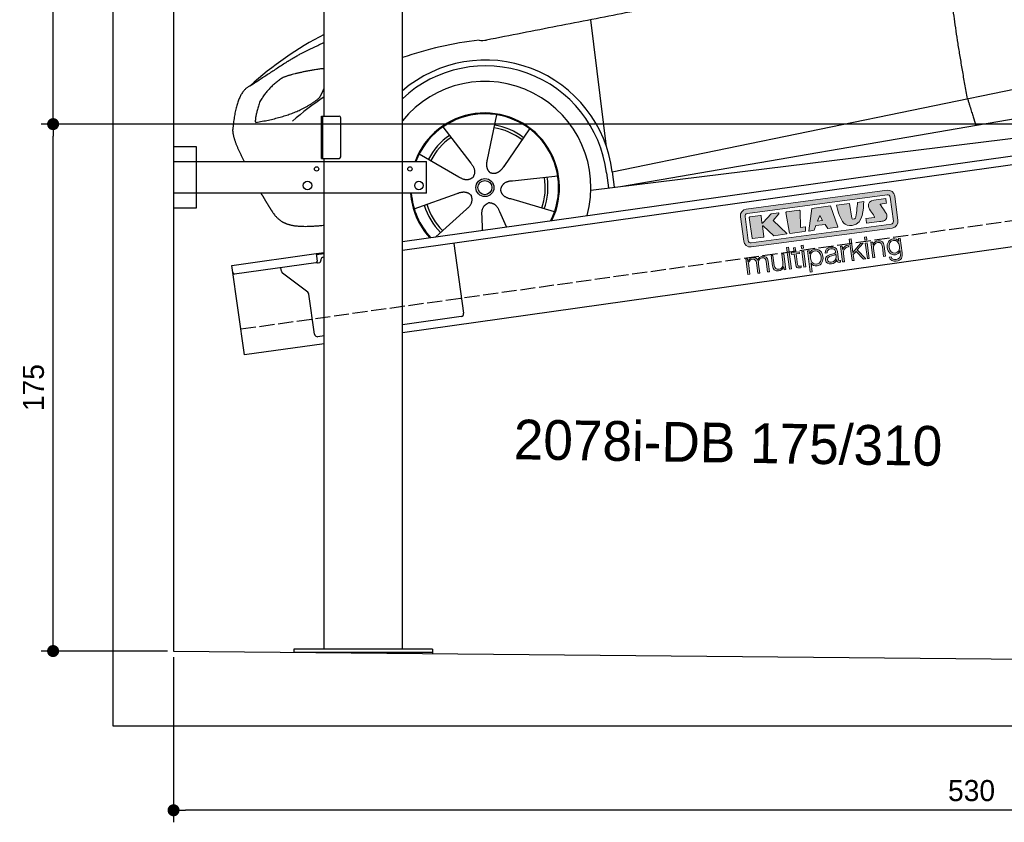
# Model space of a CAD drawing. Extents: x -311 to 6229, y -319 to 5699.
# Tile 1 of 3: x -311 to 2959, y -319 to 2347. Entities that reach past the tile are written whole.
import ezdxf

# ---------------------------------------------------------------- set-up
doc = ezdxf.new("R2010")
doc.units = 0
doc.header["$LTSCALE"] = 10
doc.header["$MEASUREMENT"] = 0
doc.linetypes.add('GEN3', pattern=[6.25, 5, -1.25])
doc.layers.get('0').update_dxf_attribs({"linetype": 'CONTINUOUS'})
doc.layers.get('DEFPOINTS').update_dxf_attribs({"linetype": 'CONTINUOUS'})
for name, color, linetype in [('3', 6, 'GEN3'), ('AM_5', 3, 'CONTINUOUS'), ('CAR', 1, 'CONTINUOUS'), ('SICHTBARE_KANTEN_DIN_', 7, 'CONTINUOUS')]:
    doc.layers.add(name, color=color, linetype=linetype)
doc.layers.add('Logo', color=7, linetype='CONTINUOUS', lineweight=25)
doc.dimstyles.new('KLAUS_DXF', dxfattribs={"dimscale": 20, "dimtxt": 3.5, "dimasz": 2, "dimexe": 2, "dimexo": 1, "dimgap": 1.5, "dimtad": 1, "dimlfac": 0.1, "dimdsep": 46, "dimtxsty": 'Standard', "dimblk": 'DOT', "dimcen": 2, "dimclrd": 256, "dimclre": 256, "dimclrt": 2, "dimadec": 0, "dimazin": 0, "dimtfac": 1, "dimtmove": 2, "dimatfit": 3, "dimfxl": 1, "dimtolj": 1, "dimarcsym": 0})

# ---------------------------------------------------------------- blocks, each defined once
blk = doc.blocks.new('_DOT')
at = {"color": 0, "linetype": 'ByBlock'}
blk.add_line((-0.5, 0), (-1, 0), dxfattribs=at)
at = {"color": 0, "linetype": 'ByBlock', "const_width": 0.5}
blk.add_lwpolyline([(-0.25, 0, 1), (0.25, 0, 1)], format="xyb", close=True, dxfattribs=at)
blk = doc.blocks.new('*D31')
at = {"layer": 'AM_5', "lineweight": -2, "transparency": 16777216}
for p, q in [((200, 230), (200, -318.8)), ((5500, 180.9), (5500, -318.8)), ((5460, -278.8), (240, -278.8))]:
    blk.add_line(p, q, dxfattribs=at)
at = {"layer": 'DEFPOINTS', "color": 0, "transparency": 16777216}
for p in [(200, 250), (5500, 200.9), (200, -278.8)]:
    blk.add_point(p, dxfattribs=at)
at = {"layer": 'AM_5', "lineweight": -2, "transparency": 16777216, "xscale": 40, "yscale": 40, "zscale": 40, "rotation": 180}
blk.add_blockref('_DOT', (200, -278.8), dxfattribs=at)
at = {"layer": 'AM_5', "lineweight": -2, "transparency": 16777216, "xscale": 40, "yscale": 40, "zscale": 40}
blk.add_blockref('_DOT', (5500, -278.8), dxfattribs=at)
at = {"layer": 'AM_5', "color": 2, "transparency": 16777216, "insert": (2850, -213.8), "char_height": 70, "attachment_point": 5}
blk.add_mtext('\\A1;530', dxfattribs=at)
blk = doc.blocks.new('*D39')
at = {"layer": 'AM_5', "lineweight": -2, "transparency": 16777216}
for p, q in [((5480, 2000), (-240, 2000)), ((-200, 290), (-200, 1960)), ((180, 250), (-240, 250))]:
    blk.add_line(p, q, dxfattribs=at)
at = {"layer": 'DEFPOINTS', "color": 0, "transparency": 16777216}
for p in [(-200, 2000), (5500, 2000), (200, 250)]:
    blk.add_point(p, dxfattribs=at)
at = {"layer": 'AM_5', "lineweight": -2, "transparency": 16777216, "xscale": 40, "yscale": 40, "zscale": 40}
for p, rotation in [((-200, 2000), 90), ((-200, 250), 270)]:
    blk.add_blockref('_DOT', p, dxfattribs=dict(at, rotation=rotation))
at = {"layer": 'AM_5', "color": 2, "transparency": 16777216, "insert": (-265, 1125), "char_height": 70, "attachment_point": 5, "rotation": 90}
blk.add_mtext('\\A1;175', dxfattribs=at)
blk = doc.blocks.new('*D40')
at = {"layer": 'AM_5', "lineweight": -2, "transparency": 16777216}
for p, q in [((180, 3000), (-240, 3000)), ((-200, 2040), (-200, 2960)), ((5480, 2000), (-240, 2000))]:
    blk.add_line(p, q, dxfattribs=at)
at = {"layer": 'DEFPOINTS', "color": 0, "transparency": 16777216}
for p in [(-200, 3000), (200, 3000), (5500, 2000)]:
    blk.add_point(p, dxfattribs=at)
at = {"layer": 'AM_5', "lineweight": -2, "transparency": 16777216, "xscale": 40, "yscale": 40, "zscale": 40}
for p, rotation in [((-200, 3000), 90), ((-200, 2000), 270)]:
    blk.add_blockref('_DOT', p, dxfattribs=dict(at, rotation=rotation))
at = {"layer": 'AM_5', "color": 2, "transparency": 16777216, "insert": (-265, 2500), "char_height": 70, "attachment_point": 5, "rotation": 90}
blk.add_mtext('\\A1;100', dxfattribs=at)
blk = doc.blocks.new('car_150')
at = {"layer": 'CAR'}
for p, q in [((10757.1, 671.1), (10756.8, 1096.7)), ((10407.4, 821.5), (10358.4, 678.2)), ((10225.5, 803), (10302.5, 672.5)), ((10510.6, 761.5), (10410.3, 648.1)), ((10136.6, 723.4), (10257.7, 632.5)), ((10765.8, 586.7), (12632.4, 738.6)), ((10786.5, 535.1), (12670.6, 626.7)), ((10584.4, 594.3), (10433, 596.6)), ((10098.1, 544.7), (10245.9, 577.5)), ((10746.2, 585.5), (10746.3, 535.1)), ((10765.8, 586.7), (10766, 535.1)), ((10559.3, 477.7), (10420.4, 538)), ((10688.1, 535.1), (12736.4, 536.2)), ((10157.7, 443.6), (10270.1, 522.6)), ((10314.2, 446.4), (10318.7, 494.4)), ((10394.7, 447.8), (10378.5, 500.5))]:
    blk.add_line(p, q, dxfattribs=at)
for radius in [30.1, 23.6]:
    blk.add_circle((10339.5, 586.1), radius, dxfattribs=at)
for centre, radius, start, end in [((10257, 101.4), 1122.3, 110.1048, 125.4377), ((10364.6, -67.1), 1141.2, 89.2488, 102.378), ((10404, 1188.8), 117.4, 257.9855, 270.1884), ((10341.7, 585.3), 404.6, 0.0315, 126.0807), ((10341.7, 585.3), 424.2, 0.1908, 123.6545), ((10364.6, -67.1), 1141.2, 117.0267, 123.6712), ((10339.5, 586.1), 209.6, 45.262, 74.3995), ((10339.5, 586.1), 209.6, 117.262, 146.3995), ((10339.5, 586.1), 200.6, 117.1152, 146.5463), ((10339.5, 586.1), 200.6, 45.1152, 74.5463), ((10339.5, 586.1), 200.6, 333.1152, 2.5463), ((10339.5, 586.1), 209.6, 333.262, 2.3995), ((10339.5, 586.1), 209.6, 189.262, 218.3995), ((10339.5, 586.1), 200.6, 189.1152, 218.5463)]:
    blk.add_arc(centre, radius, start, end, dxfattribs=at)
at = {"layer": 'CAR', "color": 1}
for radius, start, end in [(352.3, 337.7412, 134.083), (247.7, 326.8255, 152.4877), (245, 326.3886, 152.2472), (247.7, 177.212, 215.2267), (245, 177.2589, 215.6636)]:
    blk.add_arc((10339.5, 586.1), radius, start, end, dxfattribs=at)
at = {"layer": 'CAR'}
for points, degree in [([(12866.3, 1222.8), (11949.2, 1183.9), (10404.4, 1071.4)], 2), ([(11966.3, 684.4), (11947.2, 997.3), (11959.5, 1175.6)], 2), ([(9741.7, 1082), (9792.2, 1106.9), (9868, 1128.7)], 2), ([(9741.7, 1082), (9609.2, 1016.6)], 1), ([(9609.2, 1016.6), (9559.3, 1005.4), (9533, 884.6)], 2), ([(9719, 1030.4), (9665.9, 1005.8), (9630.6, 957.3)], 2), ([(9845.7, 1043.5), (9759.5, 1040.9), (9719, 1030.4)], 2), ([(9857.3, 1042), (9851.3, 1042.7), (9845.7, 1043.5)], 2), ([(9630.6, 957.3), (9611, 913.8), (9609.3, 895.7)], 2), ([(9610.6, 893.4), (9755, 898.2), (9831, 949.6)], 2), ([(9831, 949.6), (9840.7, 962.6), (9849.5, 977.9)], 2), ([(9533, 884.6), (9526.5, 867.3), (9533.3, 836.2), (9544.5, 802.1), (9556, 769.5)], 4), ([(9609.3, 895.7), (9612.6, 895.6), (9610.6, 893.4)], 2), ([(10302.5, 672.5), (10321, 646.5), (10304.6, 625.2)], 2), ([(10358.4, 678.2), (10354.1, 665.6), (10350.4, 651.5), (10355, 637.8), (10365.9, 631.5)], 4), ([(11966.3, 684.4), (11977.6, 619.7), (11983.1, 593.3)], 2), ([(10257.7, 632.5), (10281.6, 611.2), (10304.6, 625.2)], 2), ([(10410.3, 648.1), (10401.4, 638.1), (10391, 627.9), (10376.8, 625.1), (10365.9, 631.5)], 4), ([(10433, 596.6), (10401.2, 599.8), (10390.8, 575)], 2), ([(10245.9, 577.5), (10276.4, 587.1), (10291.6, 564.9)], 2), ([(10270.1, 522.6), (10297.7, 538.8), (10291.6, 564.9)], 2), ([(10420.4, 538), (10390.1, 548.2), (10390.8, 575)], 2), ([(10318.7, 494.4), (10319.1, 526.3), (10344.9, 533.9)], 2), ([(10378.5, 500.5), (10371.6, 531.7), (10344.9, 533.9)], 2)]:
    blk.add_open_spline(points, degree=degree, dxfattribs=at)
blk.add_open_spline([(9598.9, 658.5), (9606.2, 641.3), (9613.6, 624.7), (9621, 608.6), (9628.5, 593), (9650.9, 546.7), (9679.8, 538.5), (9717.2, 527.6), (9794.4, 527.1)], degree=4, knots=[0.7158579, 0.7158579, 0.7158579, 0.7158579, 0.7158579, 0.9411234, 0.9411234, 0.9411234, 0.9411234, 1.6094789, 1.6094789, 1.6094789, 1.6094789, 1.6094789], dxfattribs=at)
blk = doc.blocks.new('KLAUS')
at = {"layer": 'Logo'}
h = blk.add_hatch(color=8, dxfattribs=at)
h.dxf.hatch_style = 2
edge = h.paths.add_edge_path()
edge.add_spline(control_points=[(3.6, 29.09), (2.88, 29.09), (2.3, 28.51), (2.3, 27.8), (2.3, 27.8), (2.3, 16.11), (2.3, 16.11), (2.3, 15.39), (2.88, 14.81), (3.6, 14.81), (3.6, 14.81), (71.16, 14.81), (71.16, 14.81), (71.88, 14.81), (72.46, 15.39), (72.46, 16.11), (72.46, 16.11), (72.46, 27.8), (72.46, 27.8), (72.46, 28.51), (71.88, 29.09), (71.16, 29.09), (71.16, 29.09), (3.6, 29.09), (3.6, 29.09), (3.6, 29.09), (3.6, 29.09), (3.6, 29.09)], knot_values=[0, 0, 0, 0, 1, 1, 1, 2, 2, 2, 3, 3, 3, 4, 4, 4, 5, 5, 5, 6, 6, 6, 7, 7, 7, 8, 8, 8, 9, 9, 9, 9], degree=3, periodic=0)
edge = h.paths.add_edge_path()
edge.add_spline(control_points=[(3.35, 31.23), (3.35, 31.23), (71.47, 31.23), (71.47, 31.23), (73.26, 31.23), (74.71, 29.77), (74.71, 27.99), (74.71, 27.99), (74.71, 16.17), (74.71, 16.17), (74.71, 14.38), (73.26, 12.93), (71.47, 12.93), (71.47, 12.93), (3.35, 12.93), (3.35, 12.93), (1.56, 12.93), (0.11, 14.38), (0.11, 16.17), (0.11, 16.17), (0.11, 27.99), (0.11, 27.99), (0.11, 29.77), (1.56, 31.23), (3.35, 31.23), (3.35, 31.23), (3.35, 31.23), (3.35, 31.23)], knot_values=[0, 0, 0, 0, 1, 1, 1, 2, 2, 2, 3, 3, 3, 4, 4, 4, 5, 5, 5, 6, 6, 6, 7, 7, 7, 8, 8, 8, 9, 9, 9, 9], degree=3, periodic=0)
h = blk.add_hatch(color=8, dxfattribs=at)
h.dxf.hatch_style = 2
edge = h.paths.add_edge_path()
edge.add_spline(control_points=[(4.5, 27.33), (4.5, 27.33), (9.7, 27.33), (9.7, 27.33), (9.84, 27.33), (9.96, 27.22), (9.96, 27.08), (9.96, 27.08), (9.96, 23.69), (9.96, 23.69), (9.96, 23.69), (9.94, 23.64), (10.04, 23.59), (10.14, 23.53), (10.2, 23.57), (10.2, 23.57), (10.2, 23.57), (10.51, 23.75), (10.51, 23.75), (10.51, 23.75), (14.94, 27.33), (14.94, 27.33), (14.94, 27.33), (18.41, 27.33), (18.41, 27.33), (18.41, 27.33), (18.49, 27.33), (18.56, 27.2), (18.65, 27.04), (18.53, 26.91), (18.53, 26.91), (18.53, 26.91), (15.49, 24.11), (15.49, 24.11), (15.49, 24.11), (21.14, 17.06), (21.14, 17.06), (21.14, 17.06), (21.13, 16.91), (21.13, 16.91), (21.08, 16.84), (20.99, 16.82), (20.99, 16.82), (20.99, 16.82), (14.7, 16.82), (14.7, 16.82), (14.7, 16.82), (10.26, 22.17), (10.26, 22.17), (10.26, 22.17), (10.19, 22.24), (10.08, 22.21), (9.97, 22.18), (9.96, 22.11), (9.96, 22.11), (9.96, 22.11), (9.96, 17.08), (9.96, 17.08), (9.96, 16.94), (9.84, 16.82), (9.7, 16.82), (9.7, 16.82), (4.5, 16.82), (4.5, 16.82), (4.36, 16.82), (4.25, 16.94), (4.25, 17.08), (4.25, 17.08), (4.25, 27.08), (4.25, 27.08), (4.25, 27.22), (4.36, 27.33), (4.5, 27.33), (4.5, 27.33), (4.5, 27.33), (4.5, 27.33)], knot_values=[0, 0, 0, 0, 1, 1, 1, 2, 2, 2, 3, 3, 3, 4, 4, 4, 5, 5, 5, 6, 6, 6, 7, 7, 7, 8, 8, 8, 9, 9, 9, 10, 10, 10, 11, 11, 11, 12, 12, 12, 13, 13, 13, 14, 14, 14, 15, 15, 15, 16, 16, 16, 17, 17, 17, 18, 18, 18, 19, 19, 19, 20, 20, 20, 21, 21, 21, 22, 22, 22, 23, 23, 23, 24, 24, 24, 25, 25, 25, 25], degree=3, periodic=0)
h = blk.add_hatch(color=8, dxfattribs=at)
h.dxf.hatch_style = 2
h.paths.add_polyline_path([(22.42, 17.06), (21.97, 27.15), (22.24, 27.33), (28.55, 27.33), (28.86, 26.97), (28.01, 19.08), (30.26, 19.07), (30.44, 18.95), (30.08, 16.95), (29.49, 16.82), (22.6, 16.82)])
h = blk.add_hatch(color=8, dxfattribs=at)
h.paths.add_polyline_path([(36.52, 21.01), (38.93, 21.01), (37.87, 23.57)])
h.paths.add_polyline_path([(34.52, 27.33), (43.65, 27.33), (45.76, 16.94), (45.57, 16.82), (40.83, 16.82), (39.89, 18.95), (35.42, 18.95), (34.27, 16.82), (31.78, 16.82), (31.66, 17)])
h = blk.add_hatch(color=8, dxfattribs=at)
h.dxf.hatch_style = 2
edge = h.paths.add_edge_path()
edge.add_spline(control_points=[(52.69, 27.32), (52.69, 27.32), (52.88, 20.14), (52.88, 20.14), (53.01, 19.89), (53.2, 19.77), (53.43, 19.71), (53.91, 19.59), (54.43, 19.57), (54.64, 20.03), (55.23, 21.34), (56.27, 25.45), (56.6, 27.33), (56.6, 27.33), (59.77, 27.33), (59.77, 27.33), (58.77, 23.9), (58.56, 16.82), (52.63, 16.76), (48.72, 16.72), (48.01, 19.35), (47.27, 22.24), (46.89, 23.68), (46.54, 27.33), (46.54, 27.33), (46.54, 27.33), (52.69, 27.32), (52.69, 27.32), (52.69, 27.32), (52.69, 27.32), (52.69, 27.32)], knot_values=[0, 0, 0, 0, 1, 1, 1, 2, 2, 2, 3, 3, 3, 4, 4, 4, 5, 5, 5, 6, 6, 6, 7, 7, 7, 8, 8, 8, 9, 9, 9, 10, 10, 10, 10], degree=3, periodic=0)
h = blk.add_hatch(color=8, dxfattribs=at)
h.dxf.hatch_style = 2
edge = h.paths.add_edge_path()
edge.add_spline(control_points=[(64.46, 27.33), (64.46, 27.33), (70.31, 27.33), (70.31, 27.33), (70.31, 26.52), (70.31, 26.02), (70.31, 25.12), (70.31, 25.12), (67.3, 25.12), (67.3, 25.12), (67.24, 25.04), (67.25, 25.11), (67.25, 24.91), (67.25, 24.88), (69.73, 20.38), (69.73, 19.57), (69.73, 16.4), (67.22, 16.81), (65.9, 16.82), (65.9, 16.82), (59.59, 16.82), (59.59, 16.82), (59.59, 17.76), (59.59, 18.23), (59.59, 19.14), (59.59, 19.14), (63.75, 19.14), (63.75, 19.14), (63.82, 19.22), (63.81, 19.11), (63.81, 19.31), (63.81, 20.32), (61.58, 23.06), (61.58, 24.63), (61.58, 26.33), (62.83, 27.34), (64.46, 27.33), (64.46, 27.33), (64.46, 27.33), (64.46, 27.33)], knot_values=[0, 0, 0, 0, 1, 1, 1, 2, 2, 2, 3, 3, 3, 4, 4, 4, 5, 5, 5, 6, 6, 6, 7, 7, 7, 8, 8, 8, 9, 9, 9, 10, 10, 10, 11, 11, 11, 12, 12, 12, 13, 13, 13, 13], degree=3, periodic=0)
h = blk.add_hatch(color=30, dxfattribs=at)
h.dxf.hatch_style = 2
h.paths.add_polyline_path([(20.07, 0), (20.99, 0), (20.99, 10.45), (20.07, 10.45)])
h = blk.add_hatch(color=30, dxfattribs=at)
h.dxf.hatch_style = 2
edge = h.paths.add_edge_path()
edge.add_spline(control_points=[(24.22, 9.82), (24.22, 9.82), (23.3, 9.82), (23.3, 9.82), (23.3, 9.82), (23.3, 7.55), (23.3, 7.55), (23.3, 7.55), (21.98, 7.55), (21.98, 7.55), (21.98, 7.55), (21.98, 6.78), (21.98, 6.78), (21.98, 6.78), (23.3, 6.78), (23.3, 6.78), (23.3, 6.78), (23.3, 1.61), (23.3, 1.61), (23.28, 0.32), (23.71, -0.09), (24.94, -0.09), (25.22, -0.09), (25.48, -0.06), (25.76, -0.06), (25.76, -0.06), (25.76, 0.73), (25.76, 0.73), (25.5, 0.7), (25.23, 0.69), (24.97, 0.69), (24.31, 0.73), (24.22, 1.08), (24.22, 1.68), (24.22, 1.68), (24.22, 6.78), (24.22, 6.78), (24.22, 6.78), (25.76, 6.78), (25.76, 6.78), (25.76, 6.78), (25.76, 7.55), (25.76, 7.55), (25.76, 7.55), (24.22, 7.55), (24.22, 7.55), (24.22, 7.55), (24.22, 9.82), (24.22, 9.82), (24.22, 9.82), (24.22, 9.82), (24.22, 9.82)], knot_values=[0, 0, 0, 0, 1, 1, 1, 2, 2, 2, 3, 3, 3, 4, 4, 4, 5, 5, 5, 6, 6, 6, 7, 7, 7, 8, 8, 8, 9, 9, 9, 10, 10, 10, 11, 11, 11, 12, 12, 12, 13, 13, 13, 14, 14, 14, 15, 15, 15, 16, 16, 16, 17, 17, 17, 17], degree=3, periodic=0)
h = blk.add_hatch(color=30, dxfattribs=at)
h.paths.add_polyline_path([(27.1, 0), (28.03, 0), (28.03, 7.55), (27.1, 7.55)])
h.paths.add_polyline_path([(27.1, 8.98), (28.03, 8.98), (28.03, 10.45), (27.1, 10.45)])
h = blk.add_hatch(color=30, dxfattribs=at)
h.dxf.hatch_style = 2
h.paths.add_polyline_path([(50.4, 0), (51.32, 0), (51.32, 2.87), (52.82, 4.11), (55.8, 0), (56.96, 0), (53.52, 4.76), (56.74, 7.55), (55.51, 7.55), (51.32, 3.89), (51.32, 10.45), (50.4, 10.45)])
h = blk.add_hatch(color=30, dxfattribs=at)
h.paths.add_polyline_path([(57.74, 0), (58.66, 0), (58.66, 7.55), (57.74, 7.55)])
h.paths.add_polyline_path([(57.74, 8.98), (58.66, 8.98), (58.66, 10.45), (57.74, 10.45)])
h = blk.add_hatch(color=30, dxfattribs=at)
h.dxf.hatch_style = 2
edge = h.paths.add_edge_path()
edge.add_spline(control_points=[(0, 0), (0, 0), (0.92, 0), (0.92, 0), (0.92, 0), (0.92, 4.22), (0.92, 4.22), (0.94, 5.8), (1.58, 7), (3.18, 7), (4.35, 7), (4.77, 6.15), (4.76, 5.12), (4.76, 5.12), (4.76, 0), (4.76, 0), (4.76, 0), (5.68, 0), (5.68, 0), (5.68, 0), (5.68, 4.27), (5.68, 4.27), (5.68, 5.68), (6.14, 7), (7.73, 7), (9.05, 7), (9.52, 6.32), (9.52, 5.08), (9.52, 5.08), (9.52, 0), (9.52, 0), (9.52, 0), (10.44, 0), (10.44, 0), (10.44, 0), (10.44, 5.12), (10.44, 5.12), (10.44, 6.91), (9.59, 7.77), (7.94, 7.77), (6.94, 7.77), (5.99, 7.29), (5.54, 6.3), (5.26, 7.29), (4.36, 7.77), (3.37, 7.77), (2.17, 7.77), (1.38, 7.19), (0.89, 6.28), (0.89, 6.28), (0.85, 6.28), (0.85, 6.28), (0.85, 6.28), (0.85, 7.55), (0.85, 7.55), (0.85, 7.55), (0, 7.55), (0, 7.55), (0, 7.55), (0, 0), (0, 0), (0, 0), (0, 0), (0, 0)], knot_values=[0, 0, 0, 0, 1, 1, 1, 2, 2, 2, 3, 3, 3, 4, 4, 4, 5, 5, 5, 6, 6, 6, 7, 7, 7, 8, 8, 8, 9, 9, 9, 10, 10, 10, 11, 11, 11, 12, 12, 12, 13, 13, 13, 14, 14, 14, 15, 15, 15, 16, 16, 16, 17, 17, 17, 18, 18, 18, 19, 19, 19, 20, 20, 20, 21, 21, 21, 21], degree=3, periodic=0)
h = blk.add_hatch(color=30, dxfattribs=at)
h.dxf.hatch_style = 2
edge = h.paths.add_edge_path()
edge.add_spline(control_points=[(18.31, 7.55), (18.31, 7.55), (17.39, 7.55), (17.39, 7.55), (17.39, 7.55), (17.39, 3.59), (17.39, 3.59), (17.39, 2.05), (16.7, 0.56), (15.12, 0.56), (13.66, 0.56), (13.15, 1.27), (13.1, 2.64), (13.1, 2.64), (13.1, 7.55), (13.1, 7.55), (13.1, 7.55), (12.18, 7.55), (12.18, 7.55), (12.18, 7.55), (12.18, 2.65), (12.18, 2.65), (12.18, 0.89), (12.93, -0.22), (14.83, -0.22), (15.96, -0.22), (16.95, 0.35), (17.44, 1.36), (17.44, 1.36), (17.47, 1.36), (17.47, 1.36), (17.47, 1.36), (17.47, 0), (17.47, 0), (17.47, 0), (18.31, 0), (18.31, 0), (18.31, 0), (18.31, 7.55), (18.31, 7.55), (18.31, 7.55), (18.31, 7.55), (18.31, 7.55)], knot_values=[0, 0, 0, 0, 1, 1, 1, 2, 2, 2, 3, 3, 3, 4, 4, 4, 5, 5, 5, 6, 6, 6, 7, 7, 7, 8, 8, 8, 9, 9, 9, 10, 10, 10, 11, 11, 11, 12, 12, 12, 13, 13, 13, 14, 14, 14, 14], degree=3, periodic=0)
h = blk.add_hatch(color=30, dxfattribs=at)
edge = h.paths.add_edge_path()
edge.add_spline(control_points=[(35.84, 3.78), (35.84, 2.21), (35.12, 0.56), (33.37, 0.56), (31.4, 0.56), (30.72, 2.21), (30.72, 3.78), (30.72, 5.49), (31.33, 7), (33.37, 7), (35.12, 7), (35.84, 5.34), (35.84, 3.78), (35.84, 3.78), (35.84, 3.78), (35.84, 3.78)], knot_values=[0, 0, 0, 0, 1, 1, 1, 2, 2, 2, 3, 3, 3, 4, 4, 4, 5, 5, 5, 5], degree=3, periodic=0)
edge = h.paths.add_edge_path()
edge.add_spline(control_points=[(29.79, -2.8), (29.79, -2.8), (30.72, -2.8), (30.72, -2.8), (30.72, -2.8), (30.72, 1.43), (30.72, 1.43), (30.72, 1.43), (30.74, 1.43), (30.74, 1.43), (31.14, 0.35), (32.24, -0.22), (33.37, -0.22), (35.66, -0.22), (36.76, 1.64), (36.76, 3.78), (36.76, 5.91), (35.66, 7.77), (33.37, 7.77), (32.15, 7.77), (31.1, 7.14), (30.67, 6.12), (30.67, 6.12), (30.64, 6.12), (30.64, 6.12), (30.64, 6.12), (30.64, 7.55), (30.64, 7.55), (30.64, 7.55), (29.79, 7.55), (29.79, 7.55), (29.79, 7.55), (29.79, -2.8), (29.79, -2.8), (29.79, -2.8), (29.79, -2.8), (29.79, -2.8)], knot_values=[0, 0, 0, 0, 1, 1, 1, 2, 2, 2, 3, 3, 3, 4, 4, 4, 5, 5, 5, 6, 6, 6, 7, 7, 7, 8, 8, 8, 9, 9, 9, 10, 10, 10, 11, 11, 11, 12, 12, 12, 12], degree=3, periodic=0)
h = blk.add_hatch(color=30, dxfattribs=at)
edge = h.paths.add_edge_path()
edge.add_spline(control_points=[(43.03, 2.93), (43.04, 1.45), (41.8, 0.56), (40.39, 0.56), (39.53, 0.56), (38.71, 1.13), (38.71, 2.05), (38.71, 3.53), (40.66, 3.51), (42.22, 3.79), (42.47, 3.84), (42.88, 3.91), (43, 4.13), (43, 4.13), (43.03, 4.13), (43.03, 4.13), (43.03, 4.13), (43.03, 2.93), (43.03, 2.93), (43.03, 2.93), (43.03, 2.93), (43.03, 2.93)], knot_values=[0, 0, 0, 0, 1, 1, 1, 2, 2, 2, 3, 3, 3, 4, 4, 4, 5, 5, 5, 6, 6, 6, 7, 7, 7, 7], degree=3, periodic=0)
edge = h.paths.add_edge_path()
edge.add_spline(control_points=[(39.03, 5.24), (39.06, 6.47), (39.91, 7), (41.05, 7), (42.14, 7), (43.03, 6.69), (43.03, 5.45), (43.03, 4.61), (42.6, 4.51), (41.84, 4.42), (39.85, 4.19), (37.79, 4.11), (37.79, 1.99), (37.79, 0.47), (38.93, -0.22), (40.32, -0.22), (41.77, -0.22), (42.43, 0.34), (43.07, 1.32), (43.07, 1.32), (43.1, 1.32), (43.1, 1.32), (43.1, 0.53), (43.25, 0), (44.19, 0), (44.43, 0), (44.58, 0.01), (44.79, 0.06), (44.79, 0.06), (44.79, 0.83), (44.79, 0.83), (44.71, 0.81), (44.6, 0.78), (44.49, 0.78), (44.13, 0.78), (43.95, 0.98), (43.95, 1.33), (43.95, 1.33), (43.95, 5.34), (43.95, 5.34), (43.95, 7.36), (42.5, 7.77), (41.17, 7.77), (39.44, 7.77), (38.2, 7.01), (38.11, 5.24), (38.11, 5.24), (39.03, 5.24), (39.03, 5.24), (39.03, 5.24), (39.03, 5.24), (39.03, 5.24)], knot_values=[0, 0, 0, 0, 1, 1, 1, 2, 2, 2, 3, 3, 3, 4, 4, 4, 5, 5, 5, 6, 6, 6, 7, 7, 7, 8, 8, 8, 9, 9, 9, 10, 10, 10, 11, 11, 11, 12, 12, 12, 13, 13, 13, 14, 14, 14, 15, 15, 15, 16, 16, 16, 17, 17, 17, 17], degree=3, periodic=0)
h = blk.add_hatch(color=30, dxfattribs=at)
h.dxf.hatch_style = 2
edge = h.paths.add_edge_path()
edge.add_spline(control_points=[(45.79, 0), (45.79, 0), (46.71, 0), (46.71, 0), (46.71, 0), (46.71, 4.03), (46.71, 4.03), (46.71, 5.59), (47.85, 6.82), (49.52, 6.73), (49.52, 6.73), (49.52, 7.66), (49.52, 7.66), (48.16, 7.72), (47.14, 7), (46.67, 5.78), (46.67, 5.78), (46.64, 5.78), (46.64, 5.78), (46.64, 5.78), (46.64, 7.55), (46.64, 7.55), (46.64, 7.55), (45.79, 7.55), (45.79, 7.55), (45.79, 7.55), (45.79, 0), (45.79, 0), (45.79, 0), (45.79, 0), (45.79, 0)], knot_values=[0, 0, 0, 0, 1, 1, 1, 2, 2, 2, 3, 3, 3, 4, 4, 4, 5, 5, 5, 6, 6, 6, 7, 7, 7, 8, 8, 8, 9, 9, 9, 10, 10, 10, 10], degree=3, periodic=0)
h = blk.add_hatch(color=30, dxfattribs=at)
h.dxf.hatch_style = 2
edge = h.paths.add_edge_path()
edge.add_spline(control_points=[(60.41, 0), (60.41, 0), (61.33, 0), (61.33, 0), (61.33, 0), (61.33, 4.41), (61.33, 4.41), (61.36, 5.89), (62.24, 7), (63.7, 7), (65.2, 7), (65.62, 6.02), (65.62, 4.71), (65.62, 4.71), (65.62, 0), (65.62, 0), (65.62, 0), (66.54, 0), (66.54, 0), (66.54, 0), (66.54, 4.86), (66.54, 4.86), (66.54, 6.66), (65.9, 7.77), (63.78, 7.77), (62.71, 7.77), (61.7, 7.16), (61.36, 6.25), (61.36, 6.25), (61.33, 6.25), (61.33, 6.25), (61.33, 6.25), (61.33, 7.55), (61.33, 7.55), (61.33, 7.55), (60.41, 7.55), (60.41, 7.55), (60.41, 7.55), (60.41, 0), (60.41, 0), (60.41, 0), (60.41, 0), (60.41, 0)], knot_values=[0, 0, 0, 0, 1, 1, 1, 2, 2, 2, 3, 3, 3, 4, 4, 4, 5, 5, 5, 6, 6, 6, 7, 7, 7, 8, 8, 8, 9, 9, 9, 10, 10, 10, 11, 11, 11, 12, 12, 12, 13, 13, 13, 14, 14, 14, 14], degree=3, periodic=0)
h = blk.add_hatch(color=30, dxfattribs=at)
edge = h.paths.add_edge_path()
edge.add_spline(control_points=[(71.32, 0.86), (69.62, 0.86), (68.83, 2.34), (68.83, 3.86), (68.83, 5.43), (69.56, 7), (71.32, 7), (73.06, 7), (73.75, 5.34), (73.75, 3.86), (73.75, 2.33), (72.91, 0.86), (71.32, 0.86), (71.32, 0.86), (71.32, 0.86), (71.32, 0.86)], knot_values=[0, 0, 0, 0, 1, 1, 1, 2, 2, 2, 3, 3, 3, 4, 4, 4, 5, 5, 5, 5], degree=3, periodic=0)
edge = h.paths.add_edge_path()
edge.add_spline(control_points=[(74.67, 7.55), (74.67, 7.55), (73.75, 7.55), (73.75, 7.55), (73.75, 7.55), (73.75, 6.25), (73.75, 6.25), (73.75, 6.25), (73.72, 6.25), (73.72, 6.25), (73.35, 7.09), (72.41, 7.77), (71.32, 7.77), (69.13, 7.77), (67.9, 6.05), (67.9, 3.97), (67.9, 1.82), (68.9, 0.09), (71.32, 0.09), (72.4, 0.09), (73.29, 0.72), (73.72, 1.64), (73.72, 1.64), (73.75, 1.64), (73.75, 1.64), (73.75, 1.64), (73.75, 0.61), (73.75, 0.61), (73.75, -1.23), (73.01, -2.24), (71.32, -2.24), (70.29, -2.24), (69.31, -1.85), (69.1, -0.73), (69.1, -0.73), (68.18, -0.73), (68.18, -0.73), (68.31, -2.34), (69.81, -3.02), (71.32, -3.02), (73.79, -3.02), (74.65, -1.64), (74.67, 0.61), (74.67, 0.61), (74.67, 7.55), (74.67, 7.55), (74.67, 7.55), (74.67, 7.55), (74.67, 7.55)], knot_values=[0, 0, 0, 0, 1, 1, 1, 2, 2, 2, 3, 3, 3, 4, 4, 4, 5, 5, 5, 6, 6, 6, 7, 7, 7, 8, 8, 8, 9, 9, 9, 10, 10, 10, 11, 11, 11, 12, 12, 12, 13, 13, 13, 14, 14, 14, 15, 15, 15, 16, 16, 16, 16], degree=3, periodic=0)
at = {"layer": 'Logo', "lineweight": 0}
for points in [[(22.42, 17.06), (21.97, 27.15), (22.24, 27.33), (28.55, 27.33), (28.86, 26.97), (28.01, 19.08), (30.26, 19.07), (30.44, 18.95), (30.08, 16.95), (29.49, 16.82), (22.6, 16.82), (22.42, 17.06), (22.42, 17.06)], [(34.52, 27.33), (43.65, 27.33), (45.76, 16.94), (45.57, 16.82), (40.83, 16.82), (39.89, 18.95), (35.42, 18.95), (34.27, 16.82), (31.78, 16.82), (31.66, 17), (34.52, 27.33), (34.52, 27.33)], [(36.52, 21.01), (38.93, 21.01), (37.87, 23.57), (36.52, 21.01), (36.52, 21.01)], [(20.07, 0), (20.99, 0), (20.99, 10.45), (20.07, 10.45), (20.07, 0), (20.07, 0)], [(27.1, 8.98), (28.03, 8.98), (28.03, 10.45), (27.1, 10.45), (27.1, 8.98), (27.1, 8.98)], [(50.4, 0), (51.32, 0), (51.32, 2.87), (52.82, 4.11), (55.8, 0), (56.96, 0), (53.52, 4.76), (56.74, 7.55), (55.51, 7.55), (51.32, 3.89), (51.32, 10.45), (50.4, 10.45), (50.4, 0), (50.4, 0)], [(57.74, 8.98), (58.66, 8.98), (58.66, 10.45), (57.74, 10.45), (57.74, 8.98), (57.74, 8.98)], [(27.1, 0), (28.03, 0), (28.03, 7.55), (27.1, 7.55), (27.1, 0), (27.1, 0)], [(57.74, 0), (58.66, 0), (58.66, 7.55), (57.74, 7.55), (57.74, 0), (57.74, 0)]]:
    blk.add_lwpolyline(points, dxfattribs=at)
for points, knots in [([(3.35, 31.23), (3.35, 31.23), (71.47, 31.23), (71.47, 31.23), (73.26, 31.23), (74.71, 29.77), (74.71, 27.99), (74.71, 27.99), (74.71, 16.17), (74.71, 16.17), (74.71, 14.38), (73.26, 12.93), (71.47, 12.93), (71.47, 12.93), (3.35, 12.93), (3.35, 12.93), (1.56, 12.93), (0.11, 14.38), (0.11, 16.17), (0.11, 16.17), (0.11, 27.99), (0.11, 27.99), (0.11, 29.77), (1.56, 31.23), (3.35, 31.23), (3.35, 31.23), (3.35, 31.23), (3.35, 31.23)], [0, 0, 0, 0, 1, 1, 1, 2, 2, 2, 3, 3, 3, 4, 4, 4, 5, 5, 5, 6, 6, 6, 7, 7, 7, 8, 8, 8, 9, 9, 9, 9]), ([(3.6, 29.09), (2.88, 29.09), (2.3, 28.51), (2.3, 27.8), (2.3, 27.8), (2.3, 16.11), (2.3, 16.11), (2.3, 15.39), (2.88, 14.81), (3.6, 14.81), (3.6, 14.81), (71.16, 14.81), (71.16, 14.81), (71.88, 14.81), (72.46, 15.39), (72.46, 16.11), (72.46, 16.11), (72.46, 27.8), (72.46, 27.8), (72.46, 28.51), (71.88, 29.09), (71.16, 29.09), (71.16, 29.09), (3.6, 29.09), (3.6, 29.09), (3.6, 29.09), (3.6, 29.09), (3.6, 29.09)], [0, 0, 0, 0, 1, 1, 1, 2, 2, 2, 3, 3, 3, 4, 4, 4, 5, 5, 5, 6, 6, 6, 7, 7, 7, 8, 8, 8, 9, 9, 9, 9]), ([(4.5, 27.33), (4.5, 27.33), (9.7, 27.33), (9.7, 27.33), (9.84, 27.33), (9.96, 27.22), (9.96, 27.08), (9.96, 27.08), (9.96, 23.69), (9.96, 23.69), (9.96, 23.69), (9.94, 23.64), (10.04, 23.59), (10.14, 23.53), (10.2, 23.57), (10.2, 23.57), (10.2, 23.57), (10.51, 23.75), (10.51, 23.75), (10.51, 23.75), (14.94, 27.33), (14.94, 27.33), (14.94, 27.33), (18.41, 27.33), (18.41, 27.33), (18.41, 27.33), (18.49, 27.33), (18.56, 27.2), (18.65, 27.04), (18.53, 26.91), (18.53, 26.91), (18.53, 26.91), (15.49, 24.11), (15.49, 24.11), (15.49, 24.11), (21.14, 17.06), (21.14, 17.06), (21.14, 17.06), (21.13, 16.91), (21.13, 16.91), (21.08, 16.84), (20.99, 16.82), (20.99, 16.82), (20.99, 16.82), (14.7, 16.82), (14.7, 16.82), (14.7, 16.82), (10.26, 22.17), (10.26, 22.17), (10.26, 22.17), (10.19, 22.24), (10.08, 22.21), (9.97, 22.18), (9.96, 22.11), (9.96, 22.11), (9.96, 22.11), (9.96, 17.08), (9.96, 17.08), (9.96, 16.94), (9.84, 16.82), (9.7, 16.82), (9.7, 16.82), (4.5, 16.82), (4.5, 16.82), (4.36, 16.82), (4.25, 16.94), (4.25, 17.08), (4.25, 17.08), (4.25, 27.08), (4.25, 27.08), (4.25, 27.22), (4.36, 27.33), (4.5, 27.33), (4.5, 27.33), (4.5, 27.33), (4.5, 27.33)], [0, 0, 0, 0, 1, 1, 1, 2, 2, 2, 3, 3, 3, 4, 4, 4, 5, 5, 5, 6, 6, 6, 7, 7, 7, 8, 8, 8, 9, 9, 9, 10, 10, 10, 11, 11, 11, 12, 12, 12, 13, 13, 13, 14, 14, 14, 15, 15, 15, 16, 16, 16, 17, 17, 17, 18, 18, 18, 19, 19, 19, 20, 20, 20, 21, 21, 21, 22, 22, 22, 23, 23, 23, 24, 24, 24, 25, 25, 25, 25]), ([(52.69, 27.32), (52.69, 27.32), (52.88, 20.14), (52.88, 20.14), (53.01, 19.89), (53.2, 19.77), (53.43, 19.71), (53.91, 19.59), (54.43, 19.57), (54.64, 20.03), (55.23, 21.34), (56.27, 25.45), (56.6, 27.33), (56.6, 27.33), (59.77, 27.33), (59.77, 27.33), (58.77, 23.9), (58.56, 16.82), (52.63, 16.76), (48.72, 16.72), (48.01, 19.35), (47.27, 22.24), (46.89, 23.68), (46.54, 27.33), (46.54, 27.33), (46.54, 27.33), (52.69, 27.32), (52.69, 27.32), (52.69, 27.32), (52.69, 27.32), (52.69, 27.32)], [0, 0, 0, 0, 1, 1, 1, 2, 2, 2, 3, 3, 3, 4, 4, 4, 5, 5, 5, 6, 6, 6, 7, 7, 7, 8, 8, 8, 9, 9, 9, 10, 10, 10, 10]), ([(64.46, 27.33), (64.46, 27.33), (70.31, 27.33), (70.31, 27.33), (70.31, 26.52), (70.31, 26.02), (70.31, 25.12), (70.31, 25.12), (67.3, 25.12), (67.3, 25.12), (67.24, 25.04), (67.25, 25.11), (67.25, 24.91), (67.25, 24.88), (69.73, 20.38), (69.73, 19.57), (69.73, 16.4), (67.22, 16.81), (65.9, 16.82), (65.9, 16.82), (59.59, 16.82), (59.59, 16.82), (59.59, 17.76), (59.59, 18.23), (59.59, 19.14), (59.59, 19.14), (63.75, 19.14), (63.75, 19.14), (63.82, 19.22), (63.81, 19.11), (63.81, 19.31), (63.81, 20.32), (61.58, 23.06), (61.58, 24.63), (61.58, 26.33), (62.83, 27.34), (64.46, 27.33), (64.46, 27.33), (64.46, 27.33), (64.46, 27.33)], [0, 0, 0, 0, 1, 1, 1, 2, 2, 2, 3, 3, 3, 4, 4, 4, 5, 5, 5, 6, 6, 6, 7, 7, 7, 8, 8, 8, 9, 9, 9, 10, 10, 10, 11, 11, 11, 12, 12, 12, 13, 13, 13, 13]), ([(24.22, 9.82), (24.22, 9.82), (23.3, 9.82), (23.3, 9.82), (23.3, 9.82), (23.3, 7.55), (23.3, 7.55), (23.3, 7.55), (21.98, 7.55), (21.98, 7.55), (21.98, 7.55), (21.98, 6.78), (21.98, 6.78), (21.98, 6.78), (23.3, 6.78), (23.3, 6.78), (23.3, 6.78), (23.3, 1.61), (23.3, 1.61), (23.28, 0.32), (23.71, -0.09), (24.94, -0.09), (25.22, -0.09), (25.48, -0.06), (25.76, -0.06), (25.76, -0.06), (25.76, 0.73), (25.76, 0.73), (25.5, 0.7), (25.23, 0.69), (24.97, 0.69), (24.31, 0.73), (24.22, 1.08), (24.22, 1.68), (24.22, 1.68), (24.22, 6.78), (24.22, 6.78), (24.22, 6.78), (25.76, 6.78), (25.76, 6.78), (25.76, 6.78), (25.76, 7.55), (25.76, 7.55), (25.76, 7.55), (24.22, 7.55), (24.22, 7.55), (24.22, 7.55), (24.22, 9.82), (24.22, 9.82), (24.22, 9.82), (24.22, 9.82), (24.22, 9.82)], [0, 0, 0, 0, 1, 1, 1, 2, 2, 2, 3, 3, 3, 4, 4, 4, 5, 5, 5, 6, 6, 6, 7, 7, 7, 8, 8, 8, 9, 9, 9, 10, 10, 10, 11, 11, 11, 12, 12, 12, 13, 13, 13, 14, 14, 14, 15, 15, 15, 16, 16, 16, 17, 17, 17, 17]), ([(0, 0), (0, 0), (0.92, 0), (0.92, 0), (0.92, 0), (0.92, 4.22), (0.92, 4.22), (0.94, 5.8), (1.58, 7), (3.18, 7), (4.35, 7), (4.77, 6.15), (4.76, 5.12), (4.76, 5.12), (4.76, 0), (4.76, 0), (4.76, 0), (5.68, 0), (5.68, 0), (5.68, 0), (5.68, 4.27), (5.68, 4.27), (5.68, 5.68), (6.14, 7), (7.73, 7), (9.05, 7), (9.52, 6.32), (9.52, 5.08), (9.52, 5.08), (9.52, 0), (9.52, 0), (9.52, 0), (10.44, 0), (10.44, 0), (10.44, 0), (10.44, 5.12), (10.44, 5.12), (10.44, 6.91), (9.59, 7.77), (7.94, 7.77), (6.94, 7.77), (5.99, 7.29), (5.54, 6.3), (5.26, 7.29), (4.36, 7.77), (3.37, 7.77), (2.17, 7.77), (1.38, 7.19), (0.89, 6.28), (0.89, 6.28), (0.85, 6.28), (0.85, 6.28), (0.85, 6.28), (0.85, 7.55), (0.85, 7.55), (0.85, 7.55), (0, 7.55), (0, 7.55), (0, 7.55), (0, 0), (0, 0), (0, 0), (0, 0), (0, 0)], [0, 0, 0, 0, 1, 1, 1, 2, 2, 2, 3, 3, 3, 4, 4, 4, 5, 5, 5, 6, 6, 6, 7, 7, 7, 8, 8, 8, 9, 9, 9, 10, 10, 10, 11, 11, 11, 12, 12, 12, 13, 13, 13, 14, 14, 14, 15, 15, 15, 16, 16, 16, 17, 17, 17, 18, 18, 18, 19, 19, 19, 20, 20, 20, 21, 21, 21, 21]), ([(18.31, 7.55), (18.31, 7.55), (17.39, 7.55), (17.39, 7.55), (17.39, 7.55), (17.39, 3.59), (17.39, 3.59), (17.39, 2.05), (16.7, 0.56), (15.12, 0.56), (13.66, 0.56), (13.15, 1.27), (13.1, 2.64), (13.1, 2.64), (13.1, 7.55), (13.1, 7.55), (13.1, 7.55), (12.18, 7.55), (12.18, 7.55), (12.18, 7.55), (12.18, 2.65), (12.18, 2.65), (12.18, 0.89), (12.93, -0.22), (14.83, -0.22), (15.96, -0.22), (16.95, 0.35), (17.44, 1.36), (17.44, 1.36), (17.47, 1.36), (17.47, 1.36), (17.47, 1.36), (17.47, 0), (17.47, 0), (17.47, 0), (18.31, 0), (18.31, 0), (18.31, 0), (18.31, 7.55), (18.31, 7.55), (18.31, 7.55), (18.31, 7.55), (18.31, 7.55)], [0, 0, 0, 0, 1, 1, 1, 2, 2, 2, 3, 3, 3, 4, 4, 4, 5, 5, 5, 6, 6, 6, 7, 7, 7, 8, 8, 8, 9, 9, 9, 10, 10, 10, 11, 11, 11, 12, 12, 12, 13, 13, 13, 14, 14, 14, 14]), ([(29.79, -2.8), (29.79, -2.8), (30.72, -2.8), (30.72, -2.8), (30.72, -2.8), (30.72, 1.43), (30.72, 1.43), (30.72, 1.43), (30.74, 1.43), (30.74, 1.43), (31.14, 0.35), (32.24, -0.22), (33.37, -0.22), (35.66, -0.22), (36.76, 1.64), (36.76, 3.78), (36.76, 5.91), (35.66, 7.77), (33.37, 7.77), (32.15, 7.77), (31.1, 7.14), (30.67, 6.12), (30.67, 6.12), (30.64, 6.12), (30.64, 6.12), (30.64, 6.12), (30.64, 7.55), (30.64, 7.55), (30.64, 7.55), (29.79, 7.55), (29.79, 7.55), (29.79, 7.55), (29.79, -2.8), (29.79, -2.8), (29.79, -2.8), (29.79, -2.8), (29.79, -2.8)], [0, 0, 0, 0, 1, 1, 1, 2, 2, 2, 3, 3, 3, 4, 4, 4, 5, 5, 5, 6, 6, 6, 7, 7, 7, 8, 8, 8, 9, 9, 9, 10, 10, 10, 11, 11, 11, 12, 12, 12, 12]), ([(35.84, 3.78), (35.84, 2.21), (35.12, 0.56), (33.37, 0.56), (31.4, 0.56), (30.72, 2.21), (30.72, 3.78), (30.72, 5.49), (31.33, 7), (33.37, 7), (35.12, 7), (35.84, 5.34), (35.84, 3.78), (35.84, 3.78), (35.84, 3.78), (35.84, 3.78)], [0, 0, 0, 0, 1, 1, 1, 2, 2, 2, 3, 3, 3, 4, 4, 4, 5, 5, 5, 5]), ([(39.03, 5.24), (39.06, 6.47), (39.91, 7), (41.05, 7), (42.14, 7), (43.03, 6.69), (43.03, 5.45), (43.03, 4.61), (42.6, 4.51), (41.84, 4.42), (39.85, 4.19), (37.79, 4.11), (37.79, 1.99), (37.79, 0.47), (38.93, -0.22), (40.32, -0.22), (41.77, -0.22), (42.43, 0.34), (43.07, 1.32), (43.07, 1.32), (43.1, 1.32), (43.1, 1.32), (43.1, 0.53), (43.25, 0), (44.19, 0), (44.43, 0), (44.58, 0.01), (44.79, 0.06), (44.79, 0.06), (44.79, 0.83), (44.79, 0.83), (44.71, 0.81), (44.6, 0.78), (44.49, 0.78), (44.13, 0.78), (43.95, 0.98), (43.95, 1.33), (43.95, 1.33), (43.95, 5.34), (43.95, 5.34), (43.95, 7.36), (42.5, 7.77), (41.17, 7.77), (39.44, 7.77), (38.2, 7.01), (38.11, 5.24), (38.11, 5.24), (39.03, 5.24), (39.03, 5.24), (39.03, 5.24), (39.03, 5.24), (39.03, 5.24)], [0, 0, 0, 0, 1, 1, 1, 2, 2, 2, 3, 3, 3, 4, 4, 4, 5, 5, 5, 6, 6, 6, 7, 7, 7, 8, 8, 8, 9, 9, 9, 10, 10, 10, 11, 11, 11, 12, 12, 12, 13, 13, 13, 14, 14, 14, 15, 15, 15, 16, 16, 16, 17, 17, 17, 17]), ([(45.79, 0), (45.79, 0), (46.71, 0), (46.71, 0), (46.71, 0), (46.71, 4.03), (46.71, 4.03), (46.71, 5.59), (47.85, 6.82), (49.52, 6.73), (49.52, 6.73), (49.52, 7.66), (49.52, 7.66), (48.16, 7.72), (47.14, 7), (46.67, 5.78), (46.67, 5.78), (46.64, 5.78), (46.64, 5.78), (46.64, 5.78), (46.64, 7.55), (46.64, 7.55), (46.64, 7.55), (45.79, 7.55), (45.79, 7.55), (45.79, 7.55), (45.79, 0), (45.79, 0), (45.79, 0), (45.79, 0), (45.79, 0)], [0, 0, 0, 0, 1, 1, 1, 2, 2, 2, 3, 3, 3, 4, 4, 4, 5, 5, 5, 6, 6, 6, 7, 7, 7, 8, 8, 8, 9, 9, 9, 10, 10, 10, 10]), ([(60.41, 0), (60.41, 0), (61.33, 0), (61.33, 0), (61.33, 0), (61.33, 4.41), (61.33, 4.41), (61.36, 5.89), (62.24, 7), (63.7, 7), (65.2, 7), (65.62, 6.02), (65.62, 4.71), (65.62, 4.71), (65.62, 0), (65.62, 0), (65.62, 0), (66.54, 0), (66.54, 0), (66.54, 0), (66.54, 4.86), (66.54, 4.86), (66.54, 6.66), (65.9, 7.77), (63.78, 7.77), (62.71, 7.77), (61.7, 7.16), (61.36, 6.25), (61.36, 6.25), (61.33, 6.25), (61.33, 6.25), (61.33, 6.25), (61.33, 7.55), (61.33, 7.55), (61.33, 7.55), (60.41, 7.55), (60.41, 7.55), (60.41, 7.55), (60.41, 0), (60.41, 0), (60.41, 0), (60.41, 0), (60.41, 0)], [0, 0, 0, 0, 1, 1, 1, 2, 2, 2, 3, 3, 3, 4, 4, 4, 5, 5, 5, 6, 6, 6, 7, 7, 7, 8, 8, 8, 9, 9, 9, 10, 10, 10, 11, 11, 11, 12, 12, 12, 13, 13, 13, 14, 14, 14, 14]), ([(74.67, 7.55), (74.67, 7.55), (73.75, 7.55), (73.75, 7.55), (73.75, 7.55), (73.75, 6.25), (73.75, 6.25), (73.75, 6.25), (73.72, 6.25), (73.72, 6.25), (73.35, 7.09), (72.41, 7.77), (71.32, 7.77), (69.13, 7.77), (67.9, 6.05), (67.9, 3.97), (67.9, 1.82), (68.9, 0.09), (71.32, 0.09), (72.4, 0.09), (73.29, 0.72), (73.72, 1.64), (73.72, 1.64), (73.75, 1.64), (73.75, 1.64), (73.75, 1.64), (73.75, 0.61), (73.75, 0.61), (73.75, -1.23), (73.01, -2.24), (71.32, -2.24), (70.29, -2.24), (69.31, -1.85), (69.1, -0.73), (69.1, -0.73), (68.18, -0.73), (68.18, -0.73), (68.31, -2.34), (69.81, -3.02), (71.32, -3.02), (73.79, -3.02), (74.65, -1.64), (74.67, 0.61), (74.67, 0.61), (74.67, 7.55), (74.67, 7.55), (74.67, 7.55), (74.67, 7.55), (74.67, 7.55)], [0, 0, 0, 0, 1, 1, 1, 2, 2, 2, 3, 3, 3, 4, 4, 4, 5, 5, 5, 6, 6, 6, 7, 7, 7, 8, 8, 8, 9, 9, 9, 10, 10, 10, 11, 11, 11, 12, 12, 12, 13, 13, 13, 14, 14, 14, 15, 15, 15, 16, 16, 16, 16]), ([(71.32, 0.86), (69.62, 0.86), (68.83, 2.34), (68.83, 3.86), (68.83, 5.43), (69.56, 7), (71.32, 7), (73.06, 7), (73.75, 5.34), (73.75, 3.86), (73.75, 2.33), (72.91, 0.86), (71.32, 0.86), (71.32, 0.86), (71.32, 0.86), (71.32, 0.86)], [0, 0, 0, 0, 1, 1, 1, 2, 2, 2, 3, 3, 3, 4, 4, 4, 5, 5, 5, 5]), ([(43.03, 2.93), (43.04, 1.45), (41.8, 0.56), (40.39, 0.56), (39.53, 0.56), (38.71, 1.13), (38.71, 2.05), (38.71, 3.53), (40.66, 3.51), (42.22, 3.79), (42.47, 3.84), (42.88, 3.91), (43, 4.13), (43, 4.13), (43.03, 4.13), (43.03, 4.13), (43.03, 4.13), (43.03, 2.93), (43.03, 2.93), (43.03, 2.93), (43.03, 2.93), (43.03, 2.93)], [0, 0, 0, 0, 1, 1, 1, 2, 2, 2, 3, 3, 3, 4, 4, 4, 5, 5, 5, 6, 6, 6, 7, 7, 7, 7])]:
    blk.add_open_spline(points, degree=3, knots=knots, dxfattribs=at)

msp = doc.modelspace()

# ---------------------------------------------------------------- linework, layer by layer
for p, q in [((0, 0), (0, 5300)), ((699.991, 2026.226), (699.991, 3496.226)), ((959.991, 256.226), (959.991, 3496.226)), ((690.991, 2026.226), (749.991, 2026.226)), ((690.991, 1886.226), (690.991, 2026.226)), ((694.991, 2026.226), (694.991, 1886.226)), ((754.991, 1891.226), (754.991, 2021.226)), ((959.991, 1610.181), (3577.468, 1978.044)), ((3576.692, 1947.64), (959.991, 1579.886)), ((199.991, 1926.226), (274.991, 1926.226)), ((199.991, 1926.226), (274.991, 1926.226)), ((274.991, 1926.226), (274.991, 1721.226)), ((274.991, 1926.226), (274.991, 1721.226)), ((199.991, 1876.226), (1039.968, 1876.226)), ((690.991, 1886.226), (749.991, 1886.226)), ((699.991, 256.226), (699.991, 1886.226)), ((1039.968, 1771.226), (1039.968, 1876.226)), ((1039.968, 1771.226), (199.991, 1771.226)), ((274.991, 1721.226), (199.991, 1721.226)), ((274.991, 1721.226), (199.991, 1721.226)), ((3696.811, 1691.868), (959.991, 1307.233)), ((1130.73, 1603.882), (1163.296, 1372.159)), ((393.756, 1530.602), (673.507, 1569.919)), ((673.507, 1569.919), (699.991, 1573.641)), ((673.507, 1569.919), (676.986, 1545.162)), ((699.991, 1569.601), (674.063, 1565.957)), ((672.731, 1539.515), (402.883, 1501.59)), ((680.297, 1539.568), (685.248, 1540.264)), ((689.504, 1545.911), (689.364, 1546.901)), ((435.508, 1233.522), (393.756, 1530.602)), ((558.024, 1511.419), (556.374, 1523.162)), ((645.648, 1441.723), (561.909, 1504.825)), ((668.162, 1302.573), (649.533, 1435.128)), ((1154.785, 1360.865), (959.991, 1333.488)), ((699.991, 1296.948), (679.456, 1294.062)), ((699.991, 1270.692), (435.508, 1233.522)), ((199.991, 250), (3944.991, 213.99)), ((599.991, 256.226), (599.991, 246.154)), ((1059.991, 256.226), (599.991, 256.226)), ((599.991, 246.226), (1059.991, 246.226)), ((1059.991, 256.226), (1059.991, 241.731)), ((5699.984, 0), (0, 0))]:
    msp.add_line(p, q)
for centre, radius in [((674.991, 1851.226), 7), ((984.991, 1851.226), 7), ((644.991, 1796.226), 14), ((1014.991, 1796.226), 14)]:
    msp.add_circle(centre, radius)
for centre, radius, start, end in [((749.991, 2021.226), 5, 0, 90), ((749.991, 1891.226), 5, 270, 0), ((672.035, 1544.466), 5, 278, 8), ((679.601, 1544.519), 5, 221.236717, 278), ((684.552, 1545.215), 5, 278, 8), ((699.267, 1548.293), 10, 98, 188), ((402.187, 1506.541), 5, 188, 278), ((567.927, 1512.811), 10, 188, 233), ((639.63, 1433.736), 10, 8, 53), ((1153.393, 1370.768), 10, 278, 8), ((678.065, 1303.965), 10, 188, 278)]:
    msp.add_arc(centre, radius, start, end)
at = {"layer": '3'}
msp.add_line((423.4, 1319.675), (5430.808, 2023.42), dxfattribs=at)
at = {"layer": 'SICHTBARE_KANTEN_DIN_'}
msp.add_line((199.991, 5100), (199.991, 250), dxfattribs=at)

# ---------------------------------------------------------------- block references
at = {"xscale": 6.929133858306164, "yscale": 6.929133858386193, "zscale": 6.929133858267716, "rotation": 7.614101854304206}
msp.add_blockref('KLAUS', (2107.454, 1500.306), dxfattribs=at)
at = {"layer": 'CAR', "color": 2, "rotation": 6.973897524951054}
msp.add_blockref('car_150', (-8957.91, -47.853), dxfattribs=at)

# ---------------------------------------------------------------- texts
at = {"layer": 'Logo'}
msp.add_text('2078i-DB 175/310', height=132, rotation=359.102807, dxfattribs=at).set_placement((1328.964, 887.158))

# ---------------------------------------------------------------- dimensions: what is measured, and where the dimension line sits
at = {"layer": 'AM_5'}
for base, p1, p2, override, picture, middle in [((-200, 3000), (5499.991, 2000), (199.991, 3000), {"dimpost": '', "dimtol": 0, "dimlim": 0, "dimtp": 0, "dimtm": 0, "dimtfac": 1, "dimtdec": 2, "dimtolj": 1, "dimtzin": 7}, '*D40', (-265, 2500)), ((-200, 2000), (199.991, 250), (5499.991, 2000), {"dimtol": 0, "dimlim": 0, "dimtp": 0, "dimtm": 0, "dimtfac": 1, "dimtdec": 2, "dimtolj": 1, "dimtzin": 7}, '*D39', (-265, 1125))]:
    dim = msp.add_linear_dim(base=base, p1=p1, p2=p2, angle=90, dimstyle='KLAUS_DXF', override=override, dxfattribs=at)
    dim.commit()
    dim.dimension.update_dxf_attribs({"geometry": picture, "text_midpoint": middle})
dim = msp.add_linear_dim(base=(199.991, -278.751), p1=(5499.991, 200.9), p2=(199.991, 250), dimstyle='KLAUS_DXF', override={"dimtzin": 7}, dxfattribs=at)
dim.commit()
dim.dimension.update_dxf_attribs({"geometry": '*D31', "text_midpoint": (2849.991, -213.751)})

doc.saveas('drawing.dxf')
